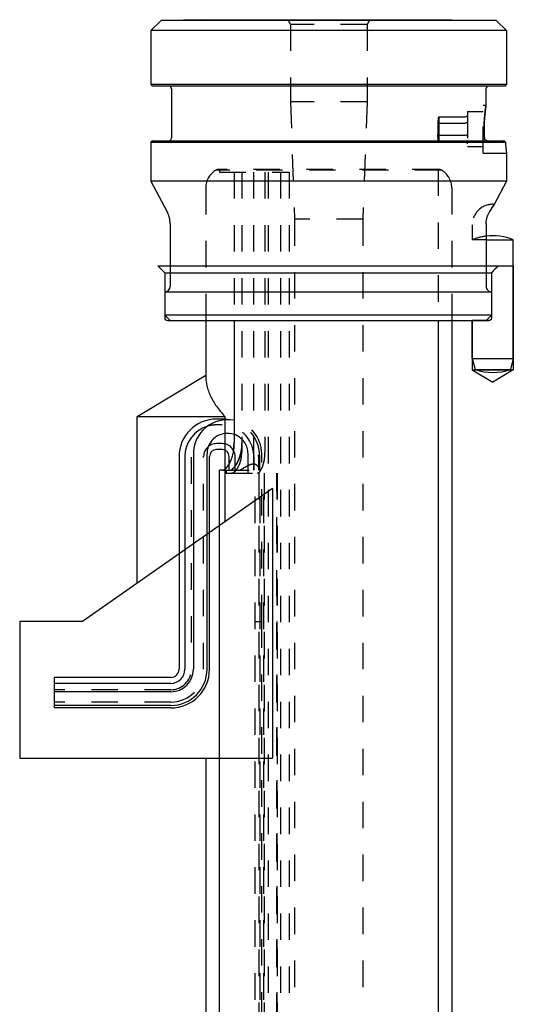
# Model space of a CAD drawing. Extents: x 79 to 115, y 51 to 195.
# Tile 2 of 2: x 79 to 115, y 123 to 195. Entities that reach past the tile are written whole.
import ezdxf

# ---------------------------------------------------------------- set-up
doc = ezdxf.new("R2010")
doc.units = 0
doc.header["$LTSCALE"] = 19.36
doc.linetypes.add('HIDDEN', pattern=[0.2, 0.1, -0.1])
doc.layers.get('0').update_dxf_attribs({"linetype": 'CONTINUOUS'})
for name, color, linetype in [('ASSI', 7, 'CONTINUOUS'), ('CURVE', 7, 'CONTINUOUS'), ('DEFAULT_2', 8, 'HIDDEN'), ('SUPERFICI', 7, 'CONTINUOUS')]:
    doc.layers.add(name, color=color, linetype=linetype)

msp = doc.modelspace()

# ---------------------------------------------------------------- linework, layer by layer
at = {"color": 6, "linetype": 'CONTINUOUS'}
for p, q in [((89.371, 176.577), (115.371, 176.577)), ((89.871, 176.077), (113.777, 176.077)), ((113.777, 176.077), (113.777, 172.777)), ((113.579, 172.577), (112.371, 172.577)), ((87.871, 165.572), (94.26, 165.572)), ((94.26, 165.572), (94.26, 157.851)), ((97.748, 160.293), (83.871, 150.577)), ((97.748, 160.293), (97.748, 140.577)), ((79.267, 140.577), (97.748, 140.577))]:
    msp.add_line(p, q, dxfattribs=at)
at = {"color": 7, "linetype": 'CONTINUOUS'}
for p, q in [((109.871, 172.577), (109.871, 60.876)), ((91.968, 162.827), (91.968, 147.077)), ((92.968, 147.077), (92.968, 162.827)), ((90.921, 162.627), (90.921, 147.077)), ((91.351, 162.627), (91.351, 147.077)), ((93.151, 147.077), (93.151, 162.627)), ((93.871, 60.876), (93.871, 161.627)), ((81.821, 144.247), (81.821, 146.477)), ((90.321, 146.477), (81.821, 146.477)), ((90.321, 146.047), (81.821, 146.047)), ((90.321, 145.429), (81.821, 145.429)), ((90.321, 144.429), (81.821, 144.429)), ((90.321, 144.247), (81.821, 144.247))]:
    msp.add_line(p, q, dxfattribs=at)
at = {"color": 6, "linetype": 'CONTINUOUS'}
for centre, radius, start, end in [((138.629, 151.217), 35.151, 133.82674, 134.99141), ((138.458, 151.392), 34.907, 133.82265, 134.99548)]:
    msp.add_arc(centre, radius, start, end, dxfattribs=at)
at = {"color": 7, "linetype": 'CONTINUOUS'}
for radius in [2.83, 2.647, 1.647, 1.03, 0.6]:
    msp.add_arc((90.321, 147.077), radius, 270, 360, dxfattribs=at)
at = {"color": 6, "linetype": 'CONTINUOUS'}
for points, knots in [([(113.777, 172.777), (113.777, 172.766), (113.775, 172.745), (113.768, 172.714), (113.756, 172.685), (113.74, 172.658), (113.719, 172.634), (113.695, 172.614), (113.669, 172.598), (113.64, 172.585), (113.61, 172.578), (113.589, 172.577), (113.579, 172.577)], [0, 0, 0, 0, 0.100388, 0.201221, 0.301479, 0.401542, 0.502461, 0.603209, 0.702743, 0.80199, 0.901485, 1, 1, 1, 1]), ([(92.871, 168.577), (92.871, 168.449), (92.886, 168.193), (92.954, 167.81), (93.066, 167.428), (93.223, 167.049), (93.422, 166.672), (93.662, 166.299), (93.942, 165.929), (94.15, 165.691), (94.26, 165.572)], [0, 0, 0, 0, 0.112747, 0.226861, 0.343629, 0.464188, 0.589481, 0.720238, 0.856974, 1, 1, 1, 1])]:
    msp.add_open_spline(points, degree=3, knots=knots, dxfattribs=at)
at = {"layer": 'ASSI', "color": 7, "linetype": 'CONTINUOUS'}
for p, q in [((89.614, 194.52), (88.871, 193.777)), ((92.871, 194.577), (89.614, 194.52)), ((114.128, 194.52), (89.614, 194.52)), ((92.871, 194.577), (110.871, 194.577)), ((110.871, 194.577), (114.128, 194.52)), ((114.128, 194.52), (114.871, 193.777)), ((88.871, 193.777), (88.871, 189.827)), ((114.871, 193.777), (88.871, 193.777)), ((114.871, 193.777), (114.871, 189.827)), ((88.971, 189.727), (88.871, 189.827)), ((114.871, 189.827), (88.871, 189.827)), ((114.771, 189.727), (88.971, 189.727)), ((90.371, 189.527), (90.371, 185.927)), ((113.371, 189.527), (113.371, 188.327)), ((114.771, 189.727), (114.871, 189.827)), ((88.971, 185.727), (88.871, 185.627)), ((88.871, 185.627), (88.871, 182.777)), ((88.871, 185.627), (114.787, 185.627)), ((88.971, 185.727), (114.68, 185.727)), ((114.871, 184.827), (114.871, 182.777)), ((88.871, 182.777), (90.037, 180.584)), ((114.871, 182.777), (88.871, 182.777)), ((114.871, 182.777), (113.965, 181.074)), ((90.271, 179.645), (90.271, 175.077)), ((113.384, 179.577), (113.384, 175.077)), ((113.384, 178.477), (115.371, 178.477)), ((115.371, 169.807), (115.371, 178.477)), ((89.871, 174.677), (89.871, 172.977)), ((89.871, 174.677), (113.777, 174.677)), ((113.777, 174.677), (113.777, 172.977)), ((90.271, 172.577), (89.871, 172.977)), ((113.777, 172.977), (89.871, 172.977)), ((90.271, 172.577), (113.384, 172.577)), ((94.943, 172.577), (94.943, 163.627)), ((112.371, 169.807), (112.371, 172.577)), ((112.371, 169.807), (112.585, 169.006)), ((112.371, 169.807), (115.371, 169.807)), ((115.371, 169.807), (115.156, 169.006)), ((112.585, 169.006), (115.156, 169.006)), ((94.071, 165.377), (93.671, 165.377)), ((94.071, 163.147), (93.671, 163.147)), ((94.591, 162.121), (94.591, 162.627)), ((94.125, 161.627), (93.871, 161.627))]:
    msp.add_line(p, q, dxfattribs=at)
at = {"layer": 'ASSI', "color": 8, "linetype": 'HIDDEN'}
for p, q in [((98.872, 194.577), (99.071, 194.233)), ((104.869, 194.577), (104.671, 194.233)), ((99.071, 194.233), (99.071, 188.577)), ((104.671, 194.233), (99.071, 194.233)), ((104.671, 194.233), (104.671, 188.577)), ((99.071, 188.577), (99.371, 179.986)), ((104.671, 188.577), (99.071, 188.577)), ((104.671, 188.577), (104.371, 179.986)), ((113.171, 184.827), (113.171, 188.327)), ((113.171, 188.327), (113.371, 188.327)), ((109.921, 187.466), (109.921, 185.687)), ((109.921, 187.466), (111.867, 187.466)), ((112.021, 187.852), (112.021, 185.302)), ((112.021, 187.852), (113.171, 187.852)), ((109.841, 186.976), (109.841, 186.177)), ((109.921, 187.021), (111.867, 187.021)), ((109.921, 186.132), (111.867, 186.132)), ((109.921, 185.687), (111.867, 185.687)), ((112.021, 185.302), (113.171, 185.302)), ((114.698, 185.709), (114.68, 185.727)), ((114.716, 185.692), (114.698, 185.709)), ((114.734, 185.676), (114.716, 185.692)), ((114.752, 185.659), (114.734, 185.676)), ((114.77, 185.643), (114.752, 185.659)), ((114.787, 185.627), (114.77, 185.643)), ((114.787, 185.627), (114.789, 185.609)), ((113.171, 184.827), (114.871, 184.827)), ((114.87, 184.829), (114.871, 184.827)), ((109.921, 183.627), (93.821, 183.627)), ((110.114, 183.577), (93.627, 183.577)), ((93.871, 183.427), (98.982, 183.427)), ((94.943, 183.427), (94.943, 172.577)), ((95.507, 183.427), (95.507, 162.927)), ((95.527, 183.427), (95.527, 163.627)), ((97.204, 183.427), (97.204, 162.927)), ((92.871, 182.274), (92.871, 172.577)), ((110.871, 182.274), (110.871, 172.577)), ((113.965, 181.074), (113.959, 181.065)), ((113.662, 180.596), (113.655, 180.584)), ((104.371, 179.986), (99.371, 179.986)), ((112.371, 179.577), (112.371, 178.477)), ((113.384, 179.645), (113.384, 179.633)), ((113.384, 179.633), (113.384, 179.622)), ((113.384, 179.622), (113.384, 179.611)), ((113.384, 179.611), (113.384, 179.599)), ((113.384, 179.599), (113.384, 179.588)), ((113.384, 179.588), (113.384, 179.577)), ((113.384, 178.477), (112.371, 178.477)), ((94.071, 164.947), (93.671, 164.947)), ((94.071, 163.577), (93.671, 163.577)), ((95.968, 161.427), (95.968, 162.827)), ((96.968, 150.577), (96.968, 162.827)), ((94.591, 161.627), (94.591, 162.121)), ((95.021, 161.627), (95.021, 162.627)), ((96.379, 162.627), (96.379, 161.627)), ((96.391, 162.627), (96.391, 161.627)), ((96.732, 162.627), (96.732, 161.627)), ((96.78, 162.627), (96.78, 161.627)), ((96.821, 161.627), (96.821, 162.627)), ((94.125, 161.627), (96.821, 161.627)), ((94.371, 161.427), (98.087, 161.427)), ((98.076, 161.427), (98.076, 150.577))]:
    msp.add_line(p, q, dxfattribs=at)
at = {"layer": 'ASSI', "color": 6, "linetype": 'CONTINUOUS'}
for p, q in [((115.371, 176.577), (115.371, 168.978)), ((112.371, 172.577), (112.371, 168.978)), ((87.871, 165.572), (92.871, 168.577)), ((112.371, 168.978), (115.371, 168.978)), ((112.371, 168.978), (113.871, 168.077)), ((115.371, 168.978), (113.871, 168.077)), ((87.871, 153.377), (87.871, 165.572))]:
    msp.add_line(p, q, dxfattribs=at)
at = {"layer": 'ASSI', "color": 7, "linetype": 'CONTINUOUS'}
for centre, radius, start, end in [((90.171, 189.527), 0.2, 0, 90), ((113.571, 189.527), 0.2, 90, 180), ((124.646, 186.577), 11.409, 180.00356, 183.2695), ((90.171, 185.927), 0.2, 270, 360), ((147.681, 221.152), 48.415, 227.02947, 227.20337), ((128.143, 186.614), 13.392, 184.22677, 187.66848), ((126.904, 172.521), 15.51, 146.5346, 148.67733), ((88.271, 179.645), 2, 0, 28), ((125.384, 179.577), 12, 179.67377, 180), ((113.871, 174.877), 3.9, 67.38014, 97.17544), ((89.871, 175.077), 0.4, 270, 360), ((137.085, 149.663), 32.966, 134.99396, 135.96897), ((113.871, 172.487), 3.71, 249.72513, 290.27487), ((93.671, 162.627), 2.75, 90, 180), ((94.468, 162.827), 2.5, 79.06275, 180), ((94.071, 162.627), 2.75, 78.65346, 90), ((93.671, 162.627), 2.32, 106.98914, 180), ((94.468, 162.827), 1.5, 71.56529, 180), ((93.671, 162.627), 0.52, 90, 180), ((94.071, 162.627), 0.52, 0, 90)]:
    msp.add_arc(centre, radius, start, end, dxfattribs=at)
at = {"layer": 'ASSI', "color": 8, "linetype": 'HIDDEN'}
for centre, radius, start, end in [((124.808, 186.571), 11.571, 171.27183, 179.97055), ((111.639, 185.842), 2.363, 136.62071, 138.41572), ((110.894, 185.181), 2.081, 117.86457, 120.3876), ((110.808, 185.331), 1.909, 119.41422, 120.45396), ((110.933, 185.109), 2.164, 117.88038, 119.39008), ((124.628, 186.577), 11.391, 180.00086, 183.27219), ((110.894, 187.972), 2.081, 239.6124, 242.13543), ((110.808, 187.822), 1.909, 239.54604, 240.58578), ((110.933, 188.044), 2.164, 240.60992, 242.11962), ((113.451, 185.938), 0.196, 183.26814, 184.45936), ((111.639, 187.311), 2.363, 221.58428, 223.37929), ((113.47, 185.93), 0.204, 268.96643, 269.9996), ((128.053, 186.604), 13.301, 184.28959, 187.66747), ((93.821, 183.227), 0.4, 90, 118.95502), ((109.921, 183.227), 0.4, 61.04498, 90), ((94.371, 182.274), 1.5, 119.72135, 180), ((109.371, 182.274), 1.5, 0, 60.27865), ((113.871, 179.577), 1.5, 86.38762, 180), ((127.048, 172.429), 15.681, 146.58503, 148.61422), ((113.871, 174.877), 3.9, 97.17544, 112.61986), ((137.282, 149.47), 33.243, 134.99801, 135.96493), ((93.671, 162.627), 2.32, 90, 106.98914), ((94.071, 162.627), 2.32, 2.10126, 90), ((94.071, 162.627), 2.75, 0, 78.65346), ((94.468, 162.827), 2.5, 0, 79.06275), ((94.468, 162.827), 1.5, 0, 71.56529), ((93.671, 162.627), 0.95, 90, 180), ((94.071, 162.627), 0.95, 0, 90), ((91.482, 163.626), 3.46, 351.06395, 357.34971), ((91.478, 163.627), 3.465, 357.34817, 359.99969), ((92.349, 163.627), 3.177, 353.64417, 359.99702)]:
    msp.add_arc(centre, radius, start, end, dxfattribs=at)
at = {"layer": 'ASSI', "color": 7, "linetype": 'CONTINUOUS'}
for points, knots in [([(113.237, 186.577), (113.237, 186.8), (113.249, 187.213), (113.298, 187.797), (113.345, 188.156), (113.371, 188.327)], [0, 0, 0, 0, 0.381745, 0.705738, 1, 1, 1, 1]), ([(113.47, 185.727), (113.443, 185.727), (113.387, 185.738), (113.318, 185.783), (113.271, 185.849), (113.257, 185.901), (113.255, 185.927)], [0, 0, 0, 0, 0.26027, 0.512533, 0.757369, 1, 1, 1, 1]), ([(113.384, 179.645), (113.384, 179.732), (113.398, 179.905), (113.455, 180.153), (113.541, 180.38), (113.615, 180.519), (113.655, 180.584)], [0, 0, 0, 0, 0.264715, 0.522953, 0.769804, 1, 1, 1, 1]), ([(113.384, 175.077), (113.384, 175.024), (113.404, 174.92), (113.476, 174.809), (113.555, 174.742), (113.624, 174.705), (113.699, 174.682), (113.751, 174.677), (113.777, 174.677)], [0, 0, 0, 0, 0.251086, 0.499679, 0.624096, 0.748788, 0.874075, 1, 1, 1, 1]), ([(94.943, 163.627), (94.943, 163.492), (94.927, 163.227), (94.861, 162.848), (94.761, 162.505), (94.657, 162.25), (94.566, 162.072), (94.499, 161.959), (94.432, 161.861), (94.366, 161.779), (94.302, 161.713), (94.228, 161.655), (94.164, 161.627), (94.125, 161.627)], [0, 0, 0, 0, 0.178961, 0.350879, 0.510024, 0.652189, 0.715896, 0.774192, 0.826757, 0.873323, 0.913723, 0.947983, 1, 1, 1, 1])]:
    msp.add_open_spline(points, degree=3, knots=knots, dxfattribs=at)
at = {"layer": 'ASSI', "color": 8, "linetype": 'HIDDEN'}
for points, knots in [([(109.871, 187.411), (109.871, 187.376), (109.868, 187.231), (109.855, 187.086), (109.841, 186.976)], [0, 0, 0, 0, 0.238623, 1, 1, 1, 1]), ([(112.021, 187.643), (112.021, 187.622), (112.014, 187.578), (111.983, 187.52), (111.94, 187.484), (111.899, 187.468), (111.878, 187.466), (111.867, 187.466)], [0, 0, 0, 0, 0.250074, 0.499902, 0.749312, 0.874685, 1, 1, 1, 1]), ([(112.021, 187.11), (112.021, 187.105), (112.019, 187.093), (112.011, 187.077), (111.997, 187.062), (111.971, 187.043), (111.927, 187.026), (111.888, 187.021), (111.867, 187.021)], [0, 0, 0, 0, 0.084863, 0.175911, 0.277937, 0.394339, 0.673416, 1, 1, 1, 1]), ([(109.871, 185.742), (109.871, 185.777), (109.868, 185.922), (109.855, 186.067), (109.841, 186.177)], [0, 0, 0, 0, 0.238623, 1, 1, 1, 1]), ([(112.021, 186.043), (112.021, 186.049), (112.019, 186.06), (112.011, 186.076), (111.997, 186.091), (111.971, 186.11), (111.927, 186.127), (111.888, 186.132), (111.867, 186.132)], [0, 0, 0, 0, 0.084863, 0.175911, 0.277937, 0.394339, 0.673416, 1, 1, 1, 1]), ([(112.021, 185.51), (112.021, 185.531), (112.014, 185.575), (111.983, 185.633), (111.94, 185.669), (111.899, 185.685), (111.878, 185.687), (111.867, 185.687)], [0, 0, 0, 0, 0.250074, 0.499902, 0.749312, 0.874685, 1, 1, 1, 1]), ([(94.642, 161.627), (94.684, 161.627), (94.752, 161.654), (94.832, 161.713), (94.901, 161.779), (94.972, 161.86), (95.044, 161.958), (95.117, 162.071), (95.214, 162.247), (95.328, 162.501), (95.436, 162.844), (95.509, 163.225), (95.527, 163.491), (95.527, 163.627)], [0, 0, 0, 0, 0.054597, 0.089912, 0.131148, 0.178316, 0.231244, 0.289666, 0.353276, 0.494653, 0.652438, 0.822725, 1, 1, 1, 1]), ([(95.507, 163.275), (95.492, 163.136), (95.444, 162.87), (95.329, 162.502), (95.208, 162.232), (95.102, 162.047), (95.048, 161.965), (95.021, 161.927)], [0, 0, 0, 0, 0.290202, 0.558383, 0.796871, 0.903191, 1, 1, 1, 1]), ([(95.091, 161.626), (95.119, 161.659), (95.174, 161.732), (95.25, 161.854), (95.32, 161.997), (95.407, 162.218), (95.485, 162.529), (95.507, 162.791), (95.507, 162.927)], [0, 0, 0, 0, 0.092633, 0.196338, 0.310752, 0.435008, 0.707647, 1, 1, 1, 1]), ([(96.389, 162.712), (96.389, 162.716), (96.389, 162.726), (96.388, 162.737), (96.388, 162.746), (96.387, 162.751), (96.387, 162.756), (96.386, 162.76), (96.386, 162.762), (96.385, 162.763), (96.385, 162.764), (96.385, 162.765), (96.385, 162.765), (96.384, 162.765), (96.384, 162.765), (96.384, 162.764), (96.383, 162.761), (96.383, 162.758), (96.382, 162.753), (96.382, 162.748), (96.381, 162.742), (96.381, 162.733), (96.381, 162.721), (96.38, 162.707), (96.38, 162.686), (96.379, 162.659), (96.379, 162.637), (96.379, 162.627)], [0, 0, 0, 0, 0.075364, 0.145106, 0.176935, 0.205988, 0.231531, 0.252622, 0.261184, 0.268248, 0.273702, 0.2775, 0.279731, 0.281243, 0.28382, 0.288014, 0.30132, 0.320492, 0.344519, 0.372397, 0.403322, 0.436625, 0.508513, 0.585287, 0.665269, 0.830884, 1, 1, 1, 1]), ([(96.662, 161.427), (96.677, 161.427), (96.711, 161.434), (96.759, 161.461), (96.808, 161.504), (96.856, 161.562), (96.905, 161.632), (96.969, 161.748), (97.042, 161.917), (97.112, 162.144), (97.165, 162.393), (97.197, 162.657), (97.204, 162.836), (97.204, 162.927)], [0, 0, 0, 0, 0.027534, 0.059851, 0.098364, 0.143465, 0.194913, 0.252097, 0.380873, 0.524458, 0.677967, 0.837559, 1, 1, 1, 1]), ([(96.732, 162.627), (96.732, 162.639), (96.732, 162.658), (96.734, 162.683), (96.736, 162.702), (96.739, 162.716), (96.741, 162.727), (96.743, 162.735), (96.745, 162.741), (96.748, 162.747), (96.751, 162.751), (96.755, 162.753), (96.759, 162.751), (96.762, 162.747), (96.765, 162.741), (96.768, 162.735), (96.77, 162.727), (96.772, 162.716), (96.775, 162.701), (96.777, 162.683), (96.779, 162.658), (96.78, 162.639), (96.78, 162.627)], [0, 0, 0, 0, 0.145473, 0.217118, 0.287143, 0.354294, 0.386103, 0.416091, 0.44347, 0.467105, 0.485781, 0.499881, 0.514226, 0.533244, 0.557051, 0.584453, 0.614387, 0.64611, 0.713086, 0.782984, 0.854559, 1, 1, 1, 1]), ([(94.173, 161.634), (94.189, 161.639), (94.222, 161.655), (94.271, 161.688), (94.322, 161.733), (94.375, 161.79), (94.429, 161.858), (94.505, 161.967), (94.557, 162.057), (94.591, 162.121)], [0, 0, 0, 0, 0.07758, 0.167779, 0.271794, 0.390012, 0.522359, 0.668497, 1, 1, 1, 1]), ([(96.82, 161.627), (96.818, 161.651), (96.809, 161.701), (96.782, 161.777), (96.742, 161.853), (96.689, 161.926), (96.62, 161.994), (96.534, 162.049), (96.428, 162.081), (96.31, 162.081), (96.187, 162.053), (96.064, 162.005), (95.942, 161.947), (95.823, 161.882), (95.707, 161.816), (95.56, 161.731), (95.452, 161.667), (95.382, 161.627)], [0, 0, 0, 0, 0.040801, 0.085416, 0.133327, 0.184078, 0.237414, 0.293588, 0.353698, 0.419153, 0.489801, 0.563843, 0.639445, 0.715276, 0.790286, 0.863482, 1, 1, 1, 1]), ([(96.391, 162.627), (96.391, 162.634), (96.391, 162.662), (96.39, 162.69), (96.389, 162.712)], [0, 0, 0, 0, 0.256279, 1, 1, 1, 1]), ([(94.125, 161.627), (94.129, 161.627), (94.145, 161.627), (94.161, 161.631), (94.173, 161.634)], [0, 0, 0, 0, 0.238815, 1, 1, 1, 1]), ([(94.768, 161.427), (94.822, 161.427), (94.892, 161.455), (94.965, 161.505), (95.024, 161.553), (95.065, 161.595), (95.091, 161.626)], [0, 0, 0, 0, 0.417695, 0.546319, 0.685996, 1, 1, 1, 1])]:
    msp.add_open_spline(points, degree=3, knots=knots, dxfattribs=at)
at = {"layer": 'CURVE', "color": 8, "linetype": 'HIDDEN'}
for p, q in [((91.821, 162.577), (91.821, 147.077)), ((90.321, 145.577), (81.821, 145.577))]:
    msp.add_line(p, q, dxfattribs=at)
msp.add_arc((90.321, 147.077), 1.5, 270, 360, dxfattribs=at)
at = {"layer": 'DEFAULT_2', "color": 8, "linetype": 'HIDDEN'}
for p, q in [((109.871, 187.411), (109.871, 185.742)), ((93.871, 183.627), (93.871, 183.427)), ((109.871, 183.627), (109.871, 172.577)), ((96.371, 183.427), (96.371, 161.427)), ((97.453, 183.427), (97.453, 72.462)), ((98.337, 183.427), (98.337, 72.462)), ((98.982, 183.427), (98.982, 72.376)), ((99.371, 179.986), (99.371, 71.537)), ((104.371, 179.986), (104.371, 71.537)), ((92.721, 147.077), (92.721, 162.627)), ((94.371, 161.627), (94.371, 161.427)), ((96.48, 60.962), (96.48, 161.427)), ((96.749, 161.427), (96.749, 60.962)), ((96.867, 60.962), (96.867, 161.427)), ((97.117, 60.962), (97.117, 161.427)), ((97.142, 161.427), (97.142, 60.662)), ((98.085, 59.462), (98.085, 161.427)), ((98.087, 161.427), (98.087, 59.462)), ((96.48, 150.577), (96.968, 150.577)), ((96.959, 150.577), (96.959, 80.077)), ((98.076, 150.577), (98.076, 59.462)), ((90.321, 144.677), (81.821, 144.677))]:
    msp.add_line(p, q, dxfattribs=at)
msp.add_arc((90.321, 147.077), 2.4, 270, 360, dxfattribs=at)
at = {"layer": 'SUPERFICI', "color": 6, "linetype": 'CONTINUOUS'}
for p, q in [((89.371, 176.577), (89.871, 176.077)), ((89.871, 176.077), (89.871, 172.777)), ((90.071, 172.577), (113.579, 172.577)), ((92.871, 172.577), (92.871, 168.577)), ((110.871, 172.577), (110.871, 59.777)), ((79.267, 150.577), (79.267, 140.577)), ((83.871, 150.577), (79.267, 150.577)), ((92.871, 140.577), (92.871, 59.777))]:
    msp.add_line(p, q, dxfattribs=at)
msp.add_arc((90.071, 172.777), 0.2, 180, 270, dxfattribs=at)

doc.saveas('drawing.dxf')
